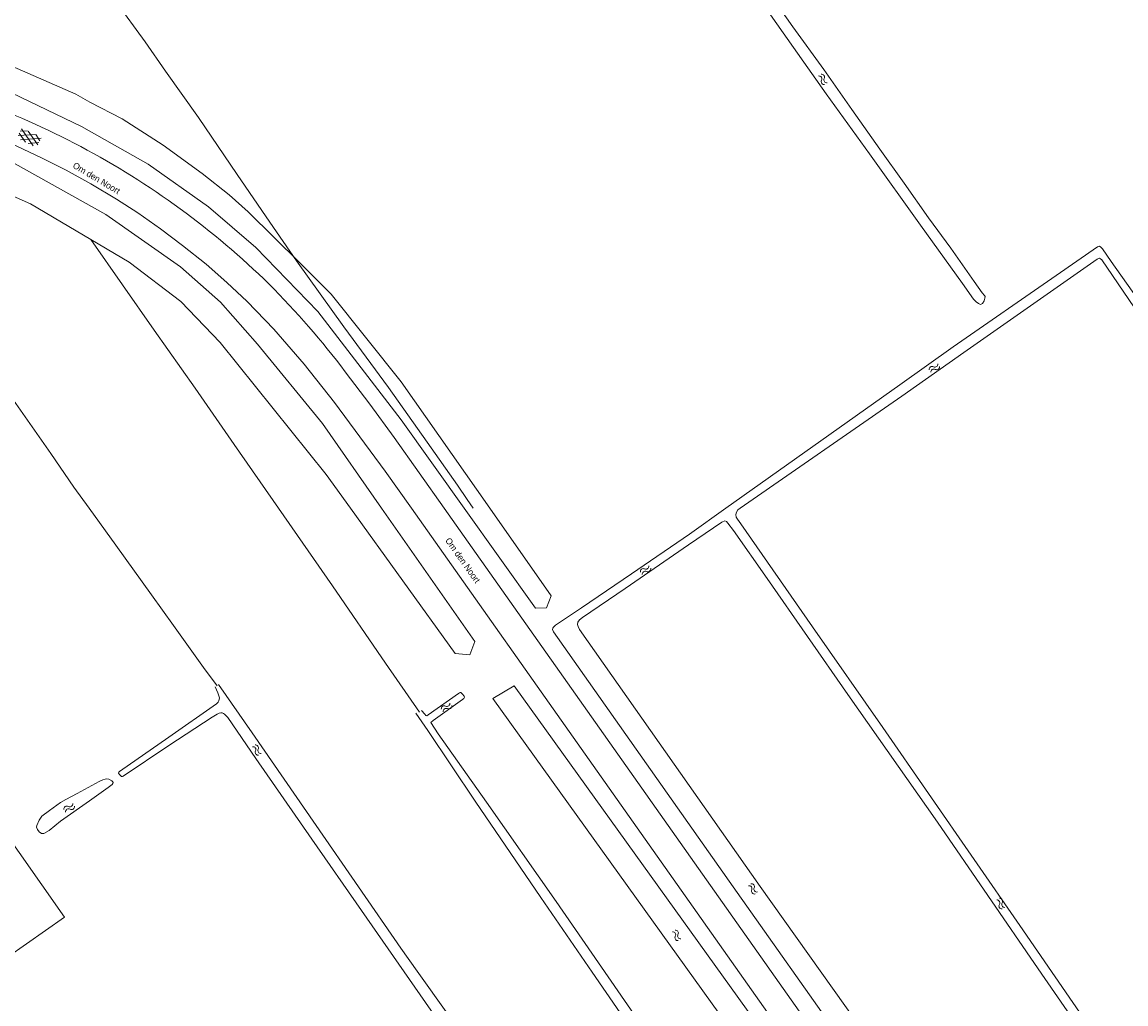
# Model space of a CAD drawing. Header units: metres. Extents: x 195864 to 198202, y 543264 to 544906.
# Tile 71 of 79: x 197146 to 197460, y 544359 to 544638. Entities that reach past the tile are written whole.
import ezdxf

# ---------------------------------------------------------------- set-up
doc = ezdxf.new("R2010")
doc.units = ezdxf.units.M
doc.header["$MEASUREMENT"] = 0
for name, color, linetype, lineweight in [('Level 11', 7, 'Continuous', 0), ('Level 19', 7, 'Continuous', 0), ('Level 28', 7, 'Continuous', 0), ('Level 29', 7, 'Continuous', 0), ('Level 34', 7, 'Continuous', 0), ('Level 41', 7, 'Continuous', 0), ('Level 43', 7, 'Continuous', 0)]:
    doc.layers.add(name, color=color, linetype=linetype, lineweight=lineweight)
doc.styles.add('Style-CHAR_FAST_FONT', font='CHAR_FAST_FONT.shx')

# ---------------------------------------------------------------- blocks, each defined once
blk = doc.blocks.new('WA_142')
at = {"layer": 'Level 43', "color": 7, "linetype": 'Continuous', "lineweight": 0, "extrusion": (0, 0, -1)}
for centre in [(-0.75, 0.05), (-0.75, -0.85)]:
    blk.add_arc(centre, 0.85, 28.0726, 151.9276, dxfattribs=at)
at = {"layer": 'Level 43', "color": 7, "linetype": 'Continuous', "lineweight": 0}
for centre in [(2.25, 0.85), (2.25, -0.05)]:
    blk.add_arc(centre, 0.85, 208.0724, 331.9274, dxfattribs=at)
blk = doc.blocks.new('WA_146')
at = {"layer": 'Level 43', "color": 7, "linetype": 'Continuous', "lineweight": 0, "extrusion": (0, 0, -1)}
for centre in [(-0.75, 0.05), (-0.75, -0.85)]:
    blk.add_arc(centre, 0.85, 28.0724, 151.9275, dxfattribs=at)
at = {"layer": 'Level 43', "color": 7, "linetype": 'Continuous', "lineweight": 0}
for centre in [(2.25, 0.85), (2.25, -0.05)]:
    blk.add_arc(centre, 0.85, 208.0725, 331.9275, dxfattribs=at)
blk = doc.blocks.new('WA_157')
at = {"layer": 'Level 43', "color": 7, "linetype": 'Continuous', "lineweight": 0, "extrusion": (0, 0, -1)}
for centre in [(-0.75, 0.05), (-0.75, -0.85)]:
    blk.add_arc(centre, 0.85, 28.0726, 151.9277, dxfattribs=at)
at = {"layer": 'Level 43', "color": 7, "linetype": 'Continuous', "lineweight": 0}
for centre in [(2.25, 0.85), (2.25, -0.05)]:
    blk.add_arc(centre, 0.85, 208.0723, 331.9273, dxfattribs=at)
blk = doc.blocks.new('WA_128')
at = {"layer": 'Level 43', "color": 7, "linetype": 'Continuous', "lineweight": 0, "extrusion": (0, 0, -1)}
for centre in [(-0.75, 0.05), (-0.75, -0.85)]:
    blk.add_arc(centre, 0.85, 28.0725, 151.9275, dxfattribs=at)
at = {"layer": 'Level 43', "color": 7, "linetype": 'Continuous', "lineweight": 0}
for centre in [(2.25, 0.85), (2.25, -0.05)]:
    blk.add_arc(centre, 0.85, 208.0724, 331.9275, dxfattribs=at)
blk = doc.blocks.new('WA_158')
at = {"layer": 'Level 43', "color": 7, "linetype": 'Continuous', "lineweight": 0, "extrusion": (0, 0, -1)}
for centre in [(-0.75, 0.05), (-0.75, -0.85)]:
    blk.add_arc(centre, 0.85, 28.0725, 151.9275, dxfattribs=at)
at = {"layer": 'Level 43', "color": 7, "linetype": 'Continuous', "lineweight": 0}
for centre in [(2.25, 0.85), (2.25, -0.05)]:
    blk.add_arc(centre, 0.85, 208.0725, 331.9275, dxfattribs=at)
blk = doc.blocks.new('WA_159')
at = {"layer": 'Level 43', "color": 7, "linetype": 'Continuous', "lineweight": 0, "extrusion": (0, 0, -1)}
for centre in [(-0.75, 0.05), (-0.75, -0.85)]:
    blk.add_arc(centre, 0.85, 28.0725, 151.9276, dxfattribs=at)
at = {"layer": 'Level 43', "color": 7, "linetype": 'Continuous', "lineweight": 0}
for centre in [(2.25, 0.85), (2.25, -0.05)]:
    blk.add_arc(centre, 0.85, 208.0724, 331.9275, dxfattribs=at)
blk = doc.blocks.new('WA_51')
at = {"layer": 'Level 43', "color": 7, "linetype": 'Continuous', "lineweight": 0, "extrusion": (0, 0, -1)}
for centre in [(-0.75, 0.05), (-0.75, -0.85)]:
    blk.add_arc(centre, 0.85, 28.0724, 151.9274, dxfattribs=at)
at = {"layer": 'Level 43', "color": 7, "linetype": 'Continuous', "lineweight": 0}
for centre in [(2.25, 0.85), (2.25, -0.05)]:
    blk.add_arc(centre, 0.85, 208.0726, 331.9276, dxfattribs=at)
blk = doc.blocks.new('GVTP4')
at = {"layer": 'Level 41', "color": 7, "linetype": 'Continuous', "lineweight": 0}
for p, q in [((0, 0.6), (1.8, 1.65)), ((0, -0.75), (4.2, 1.65)), ((0, 1.35), (5.1, -1.55)), ((0, 0), (2.7, -1.55)), ((1.1, -1.55), (6.2, 1.35)), ((2, 1.65), (6.2, -0.75)), ((3.5, -1.55), (6.2, 0)), ((4.4, 1.65), (6.2, 0.6))]:
    blk.add_line(p, q, dxfattribs=at)
blk = doc.blocks.new('WA_163')
at = {"layer": 'Level 43', "color": 7, "linetype": 'Continuous', "lineweight": 0, "extrusion": (0, 0, -1)}
for centre in [(-0.75, 0.05), (-0.75, -0.85)]:
    blk.add_arc(centre, 0.85, 28.0725, 151.9275, dxfattribs=at)
at = {"layer": 'Level 43', "color": 7, "linetype": 'Continuous', "lineweight": 0}
for centre in [(2.25, 0.85), (2.25, -0.05)]:
    blk.add_arc(centre, 0.85, 208.0725, 331.9275, dxfattribs=at)
blk = doc.blocks.new('WA_14')
at = {"layer": 'Level 43', "color": 7, "linetype": 'Continuous', "lineweight": 0, "extrusion": (0, 0, -1)}
for centre in [(-0.75, 0.05), (-0.75, -0.85)]:
    blk.add_arc(centre, 0.85, 28.0725, 151.9275, dxfattribs=at)
at = {"layer": 'Level 43', "color": 7, "linetype": 'Continuous', "lineweight": 0}
for centre in [(2.25, 0.85), (2.25, -0.05)]:
    blk.add_arc(centre, 0.85, 208.0725, 331.9275, dxfattribs=at)

msp = doc.modelspace()

# ---------------------------------------------------------------- linework, layer by layer
at = {"layer": 'Level 11', "color": 7, "linetype": 'Continuous', "lineweight": 13, "flags": 128}
msp.add_lwpolyline([(197158, 544383.57), (197141.84, 544372.21), (197115.95, 544409.08), (197132.11, 544420.39), (197158, 544383.57)], dxfattribs=at)
at = {"layer": 'Level 19', "color": 7, "linetype": 'Continuous', "lineweight": 0}
for p, q in [((197143.01, 544625.83), (197161.3, 544617.85)), ((197161.3, 544617.85), (197165.21, 544615.57)), ((197165.21, 544615.57), (197174.48, 544610.8)), ((197253.87, 544536.02), (197279.12, 544500)), ((197231.44, 544524.09), (197248.3, 544500)), ((197271.84, 544500), (197253.88, 544525.19)), ((197239.46, 544500), (197232.55, 544509.59))]:
    msp.add_line(p, q, dxfattribs=at)
at = {"layer": 'Level 19', "color": 7, "linetype": 'Continuous', "lineweight": 0, "flags": 128}
for points in [[(197356.98, 544648.97), (197365.33, 544637.03), (197374.14, 544624.89), (197382.13, 544613.48), (197390.12, 544602.17), (197397.02, 544592.53), (197404.01, 544582.64), (197410.38, 544574.06), (197416.97, 544564.52), (197419.29, 544561.32), (197419.94, 544560.54), (197420.12, 544560.27), (197420.04, 544559.84), (197419.79, 544559.02), (197419.36, 544558.32), (197418.81, 544557.99), (197418.24, 544558.27), (197417.59, 544558.72), (197416.82, 544559.47), (197413.62, 544563.95), (197401.68, 544580.59), (197387.22, 544600.84), (197374.89, 544617.99), (197365.55, 544631.1), (197356.03, 544644.65)], [(197106.69, 544629.67), (197116.89, 544627.15), (197140.6, 544619.33), (197162.9, 544608.66)], [(197162.9, 544608.66), (197181.87, 544597.9), (197199.02, 544585.75)], [(197174.48, 544610.8), (197186.12, 544603.32), (197197.23, 544595.26)], [(197033.71, 544606.83), (197041.93, 544607.49), (197068.37, 544608.29), (197085.54, 544606.78), (197103.83, 544603.44), (197126.23, 544596.4), (197148.33, 544586.64), (197176.44, 544570.02), (197191.2, 544558.82)], [(197131.56, 544603.38), (197143.98, 544598.01), (197169.81, 544583.57), (197191.1, 544568.67), (197202.41, 544558.7)], [(197197.23, 544595.26), (197204.93, 544589.22), (197210.36, 544584.4), (197225.05, 544569.83), (197233.99, 544560.96), (197253.87, 544536.02)], [(197199.02, 544585.75), (197212.51, 544574.23), (197230.18, 544556.03), (197253.88, 544525.19)], [(197346.27, 544500), (197395.81, 544535.17), (197411.03, 544545.93), (197440.3, 544566.21), (197452.09, 544574.45), (197452.67, 544574.55), (197453.02, 544574.32), (197453.54, 544573.8), (197455.96, 544570.19), (197463.53, 544559.48), (197470.67, 544549.22), (197479.29, 544536.78), (197485.68, 544527.69), (197494.52, 544514.85), (197504.89, 544500)], [(197350.38, 544500), (197396.43, 544531.89), (197414.08, 544544.3), (197451.99, 544570.85), (197452.69, 544571.15), (197452.96, 544571.02), (197453.29, 544570.7), (197465.62, 544552.63), (197472.19, 544543.29), (197479.31, 544533.1), (197487.05, 544521.99), (197494.62, 544510.65), (197501.97, 544500)], [(197191.2, 544558.82), (197202.38, 544547.14), (197232.55, 544509.59)], [(197202.41, 544558.7), (197212.95, 544546.73), (197231.44, 544524.09)], [(197248.3, 544500), (197274.87, 544462.04), (197273.4, 544458.24), (197269.21, 544458.68), (197239.46, 544500)], [(197279.12, 544500), (197296.57, 544475.11), (197295.26, 544471.67), (197292.08, 544471.6), (197271.84, 544500)], [(197297.26, 544464.85), (197296.97, 544465.51), (197297.05, 544465.89), (197297.21, 544466.17), (197297.85, 544466.73), (197305.2, 544471.61), (197319.41, 544481.32), (197335.91, 544492.64), (197346.27, 544500)], [(197464.1, 544331.61), (197429.96, 544381.27), (197390.96, 544437.55), (197370.92, 544466.21), (197350.56, 544495.54), (197349.62, 544496.86), (197349.24, 544497.46), (197349.14, 544498.18), (197349.34, 544498.88), (197349.71, 544499.54), (197350.38, 544500)], [(197304.63, 544465.45), (197304.23, 544466.3), (197304.09, 544466.91), (197304.13, 544467.56), (197304.61, 544468.27), (197305.45, 544468.89), (197317.61, 544477.2), (197335.71, 544489.56), (197345.14, 544496.01), (197346.02, 544496.43), (197346.5, 544496.19), (197346.9, 544495.79), (197348.49, 544493.67), (197358.02, 544479.97), (197381.02, 544447.03), (197406.58, 544410.67), (197435.22, 544368.86), (197459.1, 544334.24)], [(197297.26, 544464.85), (197348.41, 544392.22), (197411.94, 544302.27), (197452.68, 544244.63)], [(197304.63, 544465.45), (197356.02, 544392.38), (197448.95, 544261.78), (197458.42, 544248.55)], [(197263.88, 544354.93), (197242.58, 544385.5), (197228.44, 544405.83), (197212.55, 544428.75), (197204.53, 544440.41), (197203.61, 544441.37), (197203.27, 544441.59), (197202.94, 544441.73), (197202.57, 544441.76), (197202.08, 544441.64), (197201.54, 544441.38), (197200.12, 544440.52), (197187.76, 544432.51), (197174.75, 544423.72), (197174.52, 544423.6), (197174.31, 544423.64), (197174.07, 544423.82), (197173.67, 544424.24), (197173.45, 544424.62), (197173.51, 544424.88), (197173.67, 544425.06), (197187.76, 544434.81), (197201.34, 544444.37), (197201.78, 544444.77), (197202, 544445.21), (197202.14, 544446.01), (197202.01, 544446.59), (197201.65, 544447.45), (197200.91, 544449.13)], [(197201.91, 544449.79), (197211.48, 544436.05), (197229.69, 544409.66), (197253.8, 544374.82), (197258.4, 544368.24), (197276.41, 544343.08)], [(197459.95, 544168.05), (197458.52, 544170.04), (197456.75, 544172.51), (197460.31, 544177.93), (197461.69, 544183.88), (197460.47, 544191.12), (197457.01, 544196.97), (197361.29, 544332.68), (197279.99, 544445.84), (197286.03, 544449.46), (197391.21, 544303.11), (197424.91, 544255.07), (197463.53, 544201.2), (197467.89, 544191.4), (197468.19, 544182.02), (197465.17, 544173.75)], [(197259.69, 544442.44), (197260.61, 544441.34), (197260.92, 544440.98), (197261.2, 544440.9), (197261.55, 544441.2), (197270.18, 544447.26), (197270.44, 544447.48), (197270.66, 544447.58), (197270.9, 544447.52), (197271.35, 544447.06), (197271.81, 544446.5), (197271.93, 544446.19), (197271.73, 544445.88), (197271.35, 544445.54), (197263, 544439.6), (197262.3, 544439), (197264.39, 544435.76), (197278.13, 544416.31), (197297.98, 544388.08), (197325.69, 544347.97)], [(197335.08, 544328.94), (197308.29, 544367.98), (197293.66, 544389.23), (197274.96, 544416.6), (197261.44, 544436.76), (197258.03, 544441.67)], [(197171.86, 544421.95), (197171.82, 544421.63), (197171.58, 544421.35), (197170.44, 544420.53), (197165.19, 544416.76), (197156.9, 544410.92), (197153.72, 544408.31), (197152.2, 544407.38), (197151.84, 544407.38), (197151.48, 544407.44), (197150.8, 544407.88), (197150.32, 544408.52), (197150.12, 544409.26), (197150.16, 544409.72), (197150.88, 544411.24), (197151.61, 544412.33), (197153.79, 544413.93), (197156.91, 544416.26), (197158.45, 544417.14), (197161.62, 544418.77), (197167.92, 544422.21), (197168.95, 544422.69), (197169.58, 544422.92), (197170.14, 544423.01), (197170.7, 544422.91), (197171.5, 544422.45), (197171.74, 544422.19), (197171.86, 544421.95)]]:
    msp.add_lwpolyline(points, dxfattribs=at)
at = {"layer": 'Level 28', "color": 7, "linetype": 'Continuous', "lineweight": 0, "flags": 128}
for points in [[(197070.91, 544790.79), (197091.74, 544761.43), (197104.28, 544743.61), (197116.71, 544725.87), (197123.56, 544715.96), (197128.65, 544708.4), (197137.62, 544695.26), (197151, 544675.79), (197167.28, 544652.16), (197172.55, 544644.37), (197181.02, 544632.73), (197186.84, 544624.45), (197196.18, 544611.26), (197207.24, 544595.02), (197216.53, 544581.38), (197224.1, 544570.46), (197237.56, 544551.67), (197250.24, 544534.32), (197261.23, 544518.83), (197269.87, 544506.54), (197272.64, 544502.46), (197274.33, 544500)], [(197092.04, 544603.98), (197105.62, 544584.73), (197120.91, 544562.71), (197138.74, 544537.4), (197154.17, 544515.58), (197160.74, 544505.97), (197165.04, 544500)], [(197165.52, 544576.47), (197183.59, 544550.67), (197195.23, 544534.15), (197206.34, 544518.18), (197218.98, 544500)], [(197165.04, 544500), (197172.63, 544489.46), (197182.8, 544475.34), (197189.05, 544466.65), (197197.58, 544454.64), (197201.47, 544449.47)], [(197218.98, 544500), (197234.34, 544477.91), (197249.44, 544455.86), (197259.09, 544441.99)]]:
    msp.add_lwpolyline(points, dxfattribs=at)
at = {"layer": 'Level 29', "color": 7, "linetype": 'Continuous', "lineweight": 0}
msp.add_line((197237.95, 544538.85), (197244.95, 544529.61), dxfattribs=at)
at = {"layer": 'Level 29', "color": 7, "linetype": 'Continuous', "lineweight": 0, "flags": 128}
for points in [[(197098.69, 544617.48), (197106.37, 544615.76), (197114.37, 544613.72), (197121.54, 544611.63), (197129.56, 544608.96), (197136.92, 544606.19), (197144.44, 544603.04), (197151.47, 544599.75), (197158.53, 544596.21), (197165.56, 544592.35), (197172.85, 544587.98), (197178.9, 544584.06), (197185.41, 544579.52), (197191.64, 544574.83), (197198.36, 544569.44), (197204.29, 544564.26), (197210.05, 544558.85), (197217.64, 544550.98), (197226.25, 544541.04), (197234.92, 544530.12), (197249.31, 544510.57), (197256.78, 544500)], [(197244.95, 544529.61), (197251.88, 544520.1), (197266.08, 544500)], [(197256.78, 544500), (197310.8, 544423.55), (197369.57, 544340.34)], [(197266.08, 544500), (197306.89, 544442.22), (197375.78, 544344.62)]]:
    msp.add_lwpolyline(points, dxfattribs=at)
at = {"layer": 'Level 29', "color": 7, "linetype": 'Continuous', "lineweight": 0}
for centre, radius, start, end in [((197053.06, 544395.71), 234.43, 62.1267, 70.2157), ((197055.34, 544400.04), 229.54, 53.7772, 62.1248), ((197048.77, 544391.28), 240.49, 45.8437, 53.7485), ((197037.48, 544386.83), 251.59, 37.173, 44.7029)]:
    msp.add_arc(centre, radius, start, end, dxfattribs=at)

# ---------------------------------------------------------------- block references
at = {"layer": 'Level 41', "color": 7, "linetype": 'Continuous', "lineweight": 0, "xscale": 0.9999988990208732, "yscale": 0.9999988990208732, "zscale": 0.9999988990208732, "rotation": 334.4912189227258}
msp.add_blockref('GVTP4', (197145.19, 544606.74), dxfattribs=at)
at = {"layer": 'Level 43', "color": 7, "linetype": 'Continuous', "lineweight": 0}
for name, p, xscale, yscale, zscale, rotation in [('WA_14', (197373.06, 544623.29), 0.9999977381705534, 0.9999977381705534, 0.9999977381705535, 304.6697071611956), ('WA_163', (197404.42, 544539.06), 1.000000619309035, 1.000000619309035, 1.000000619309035, 34.27540401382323), ('WA_51', (197322.23, 544481.47), 1.000000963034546, 1.000000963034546, 1.000000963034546, 36.56669964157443), ('WA_158', (197265.57, 544442.45), 0.9999993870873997, 0.9999993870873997, 0.9999993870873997, 35.53057525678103), ('WA_159', (197211.92, 544432.39), 0.99999871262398, 0.99999871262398, 0.9999987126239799, 305.7818012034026), ('WA_128', (197160.63, 544415.55), 1.000000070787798, 1.000000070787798, 1.000000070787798, 213.0072689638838), ('WA_157', (197354.95, 544390.49), 0.9999998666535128, 0.9999998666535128, 0.9999998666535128, 128.5062201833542), ('WA_142', (197423.8, 544388.76), 1.000000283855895, 1.000000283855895, 1.000000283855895, 299.8128544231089), ('WA_146', (197333.11, 544377.17), 0.9999984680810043, 0.9999984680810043, 0.9999984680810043, 123.0213285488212)]:
    msp.add_blockref(name, p, dxfattribs=dict(at, xscale=xscale, yscale=yscale, zscale=zscale, rotation=rotation))

# ---------------------------------------------------------------- texts
at = {"layer": 'Level 34', "color": 7, "linetype": 'Continuous', "lineweight": 13, "style": 'Style-CHAR_FAST_FONT'}
for rotation, p in [(329.1247, (197160.21, 544597.06)), (305.3112, (197266.31, 544490.8))]:
    msp.add_text('Om den Noort', height=1.8, rotation=rotation, dxfattribs=at).set_placement(p)

doc.saveas('drawing.dxf')
